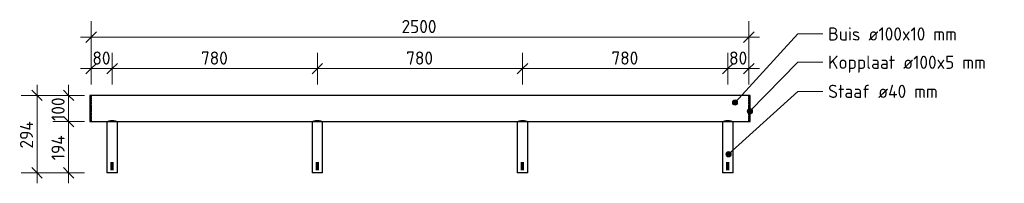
# Model space of a CAD drawing. Header units: millimetres. Extents: x -236366 to -208453, y -103 to 146229.
# Tile 2 of 10: x -220618 to -216875, y -40 to 582. Entities that reach past the tile are written whole.
import ezdxf

# ---------------------------------------------------------------- set-up
doc = ezdxf.new("R2010")
doc.units = ezdxf.units.MM
for name, color, linetype, lineweight in [('N-CO-BC-BETONVORM-G', 50, 'Continuous', 25), ('N-CO-SC-STAALVORM-G', 10, 'Continuous', 25), ('X-XX-AL-CONSTRUCTIELIJN-G-1', 7, 'Continuous', 70), ('X-XX-AL-M', 7, 'Continuous', 18), ('X-XX-AL-M-20', 7, 'Continuous', 18), ('X-XX-AL-T25-1', 7, 'Continuous', 13), ('X_XX_AL_DETAIL1_G', 7, 'Continuous', 13)]:
    doc.layers.add(name, color=color, linetype=linetype, lineweight=lineweight)
doc.styles.add('NLCS-ISO_1', font='NLCS-ISO.ttf', dxfattribs={"height": 50})
doc.dimstyles.new('2_5_NLCS_diagonal_1', dxfattribs={"dimscale": 304.8, "dimtxt": 50.137748, "dimasz": 0.131234, "dimexe": 0.19685, "dimexo": 0.0625, "dimgap": 0, "dimtad": 1, "dimdec": 0, "dimzin": 0, "dimdsep": 46, "dimtxsty": 'NLCS-ISO_1', "dimblk1": 'OBLIQUE', "dimblk2": 'OBLIQUE', "dimsah": 1, "dimcen": 0.09, "dimdle": 0.131234, "dimazin": 0, "dimtfac": 1, "dimtdec": 4, "dimtix": 1, "dimtmove": 0, "dimatfit": 3, "dimfxl": 0.19685, "dimfxlon": 1, "dimtvp": 1, "dimtolj": 1, "dimtzin": 0, "dimarcsym": 2})

# ---------------------------------------------------------------- blocks, each defined once
blk = doc.blocks.new('GM_Haalbuis_2500 - GM_Haalbuis_2500-3644146-Detail type 18 _4 x uitvoeren_')
at = {"layer": 'N-CO-SC-STAALVORM-G'}
for p, q in [((-238030.2, 294.3), (-238035.2, 294.3)), ((-238035.2, 294.3), (-238035.2, 244.3)), ((-238030.2, 294.3), (-238030.2, 292.7)), ((-235530.2, 294.3), (-238030.2, 294.3)), ((-238030.2, 291.7), (-238030.2, 292.6)), ((-238030.2, 291.7), (-238030.2, 288.4)), ((-238030.2, 286), (-238030.2, 288.4)), ((-238030.2, 286), (-238030.2, 281.3)), ((-238030.2, 277.9), (-238030.2, 281.3)), ((-238030.2, 277.9), (-238030.2, 271.8)), ((-238030.2, 267.8), (-238030.2, 271.9)), ((-238030.2, 267.9), (-238030.2, 260.2)), ((-235525.2, 294.3), (-235530.2, 294.3)), ((-235530.2, 292.7), (-235530.2, 294.3)), ((-235530.2, 292.6), (-235530.2, 291.7)), ((-235530.2, 288.4), (-235530.2, 291.7)), ((-235530.2, 288.4), (-235530.2, 286)), ((-235530.2, 281.3), (-235530.2, 286)), ((-235530.2, 281.3), (-235530.2, 277.9)), ((-235530.2, 271.8), (-235530.2, 277.9)), ((-235530.2, 271.9), (-235530.2, 267.8)), ((-235530.2, 260.2), (-235530.2, 267.9)), ((-235525.2, 244.3), (-235525.2, 294.3)), ((-238035.2, 244.3), (-238035.2, 194.3)), ((-238030.2, 256.4), (-238030.2, 260.2)), ((-238030.2, 256.4), (-238030.2, 244.3)), ((-238030.2, 244.3), (-238030.2, 232.2)), ((-238030.2, 228.4), (-238030.2, 232.2)), ((-238030.2, 228.4), (-238030.2, 220.7)), ((-235530.2, 260.2), (-235530.2, 256.4)), ((-235530.2, 244.3), (-235530.2, 256.4)), ((-235530.2, 232.2), (-235530.2, 244.3)), ((-235530.2, 232.2), (-235530.2, 228.4)), ((-235530.2, 220.7), (-235530.2, 228.4)), ((-235525.2, 194.3), (-235525.2, 244.3)), ((-238035.2, 194.3), (-238030.2, 194.3)), ((-238030.2, 216.7), (-238030.2, 220.8)), ((-238030.2, 216.8), (-238030.2, 210.7)), ((-238030.2, 207.3), (-238030.2, 210.7)), ((-238030.2, 207.3), (-238030.2, 202.6)), ((-238030.2, 200.2), (-238030.2, 202.6)), ((-238030.2, 200.2), (-238030.2, 196.9)), ((-238030.2, 196), (-238030.2, 196.9)), ((-238030.2, 195.9), (-238030.2, 194.3)), ((-238030.2, 194.3), (-235530.2, 194.3)), ((-237970.2, 194.3), (-237970.2, 0)), ((-237930.2, 0), (-237930.2, 194.3)), ((-237190.2, 194.3), (-237190.2, 0)), ((-237150.2, 0), (-237150.2, 194.3)), ((-236410.2, 194.3), (-236410.2, 0)), ((-236370.2, 0), (-236370.2, 194.3)), ((-235630.2, 194.3), (-235630.2, 0)), ((-235590.2, 0), (-235590.2, 194.3)), ((-235530.2, 220.8), (-235530.2, 216.7)), ((-235530.2, 210.7), (-235530.2, 216.8)), ((-235530.2, 210.7), (-235530.2, 207.3)), ((-235530.2, 202.6), (-235530.2, 207.3)), ((-235530.2, 202.6), (-235530.2, 200.2)), ((-235530.2, 196.9), (-235530.2, 200.2)), ((-235530.2, 196.9), (-235530.2, 196)), ((-235530.2, 194.3), (-235530.2, 195.9)), ((-235530.2, 194.3), (-235525.2, 194.3)), ((-237930.2, 0), (-237970.2, 0)), ((-237150.2, 0), (-237190.2, 0)), ((-236370.2, 0), (-236410.2, 0)), ((-235590.2, 0), (-235630.2, 0))]:
    blk.add_line(p, q, dxfattribs=at)
for points, knots in [([(-237970.2, 194.3), (-237970.2, 194.3), (-237970, 194.4), (-237969.5, 194.6), (-237969, 194.8), (-237968.3, 195), (-237967.5, 195.3), (-237966.8, 195.6), (-237966.1, 195.8), (-237965.7, 195.9), (-237965.5, 196)], [-0.9884505, -0.9884505, -0.9884505, -0.9884505, -0.9444444, -0.9166667, -0.8888889, -0.8611111, -0.8333333, -0.8055556, -0.7916667, -0.7777778, -0.7777778, -0.7777778, -0.7777778]), ([(-237965.5, 196), (-237965.3, 196), (-237965, 196.2), (-237964.2, 196.4), (-237963.1, 196.7), (-237962, 197), (-237961, 197.2), (-237960.3, 197.4), (-237959.5, 197.5), (-237958.5, 197.7), (-237957.1, 198), (-237955.4, 198.2), (-237953.7, 198.4), (-237952, 198.4), (-237950.2, 198.5), (-237948.4, 198.4), (-237946.7, 198.4), (-237945, 198.2), (-237943.3, 198), (-237942, 197.7), (-237940.9, 197.5), (-237940.2, 197.4), (-237939.4, 197.2), (-237938.5, 197), (-237937.3, 196.7), (-237936.3, 196.4), (-237935.5, 196.2), (-237935.1, 196), (-237934.9, 196)], [-0.7777778, -0.7777778, -0.7777778, -0.7777778, -0.7638889, -0.75, -0.7222222, -0.6944444, -0.6805556, -0.6666667, -0.6527778, -0.6388889, -0.6111111, -0.5833333, -0.5555556, -0.5277778, -0.5, -0.4722222, -0.4444444, -0.4166667, -0.3888889, -0.3611111, -0.3472222, -0.3333333, -0.3194444, -0.3055556, -0.2777778, -0.25, -0.2361111, -0.2222222, -0.2222222, -0.2222222, -0.2222222]), ([(-237934.9, 196), (-237934.7, 195.9), (-237934.4, 195.8), (-237933.7, 195.6), (-237932.9, 195.3), (-237932.1, 195), (-237931.4, 194.8), (-237930.9, 194.6), (-237930.4, 194.4), (-237930.3, 194.3), (-237930.2, 194.3)], [-0.2222222, -0.2222222, -0.2222222, -0.2222222, -0.2083333, -0.1944444, -0.1666667, -0.1388889, -0.1111111, -0.0833333, -0.0555556, -0.0115545, -0.0115545, -0.0115545, -0.0115545]), ([(-237190.2, 194.3), (-237190.2, 194.3), (-237190, 194.4), (-237189.5, 194.6), (-237189, 194.8), (-237188.3, 195), (-237187.5, 195.3), (-237186.8, 195.6), (-237186.1, 195.8), (-237185.7, 195.9), (-237185.5, 196)], [-0.9884505, -0.9884505, -0.9884505, -0.9884505, -0.9444444, -0.9166667, -0.8888889, -0.8611111, -0.8333333, -0.8055556, -0.7916667, -0.7777778, -0.7777778, -0.7777778, -0.7777778]), ([(-237185.5, 196), (-237185.3, 196), (-237185, 196.2), (-237184.2, 196.4), (-237183.1, 196.7), (-237182, 197), (-237181, 197.2), (-237180.3, 197.4), (-237179.5, 197.5), (-237178.5, 197.7), (-237177.1, 198), (-237175.4, 198.2), (-237173.7, 198.4), (-237172, 198.4), (-237170.2, 198.5), (-237168.4, 198.4), (-237166.7, 198.4), (-237165, 198.2), (-237163.3, 198), (-237162, 197.7), (-237160.9, 197.5), (-237160.2, 197.4), (-237159.4, 197.2), (-237158.5, 197), (-237157.3, 196.7), (-237156.3, 196.4), (-237155.5, 196.2), (-237155.1, 196), (-237154.9, 196)], [-0.7777778, -0.7777778, -0.7777778, -0.7777778, -0.7638889, -0.75, -0.7222222, -0.6944444, -0.6805556, -0.6666667, -0.6527778, -0.6388889, -0.6111111, -0.5833333, -0.5555556, -0.5277778, -0.5, -0.4722222, -0.4444444, -0.4166667, -0.3888889, -0.3611111, -0.3472222, -0.3333333, -0.3194444, -0.3055556, -0.2777778, -0.25, -0.2361111, -0.2222222, -0.2222222, -0.2222222, -0.2222222]), ([(-237154.9, 196), (-237154.7, 195.9), (-237154.4, 195.8), (-237153.7, 195.6), (-237152.9, 195.3), (-237152.1, 195), (-237151.4, 194.8), (-237150.9, 194.6), (-237150.4, 194.4), (-237150.3, 194.3), (-237150.2, 194.3)], [-0.2222222, -0.2222222, -0.2222222, -0.2222222, -0.2083333, -0.1944444, -0.1666667, -0.1388889, -0.1111111, -0.0833333, -0.0555556, -0.0115545, -0.0115545, -0.0115545, -0.0115545]), ([(-236410.2, 194.3), (-236410.2, 194.3), (-236410, 194.4), (-236409.5, 194.6), (-236409, 194.8), (-236408.3, 195), (-236407.5, 195.3), (-236406.8, 195.6), (-236406.1, 195.8), (-236405.7, 195.9), (-236405.5, 196)], [-0.9884505, -0.9884505, -0.9884505, -0.9884505, -0.9444444, -0.9166667, -0.8888889, -0.8611111, -0.8333333, -0.8055556, -0.7916667, -0.7777778, -0.7777778, -0.7777778, -0.7777778]), ([(-236405.5, 196), (-236405.3, 196), (-236405, 196.2), (-236404.2, 196.4), (-236403.1, 196.7), (-236402, 197), (-236401, 197.2), (-236400.3, 197.4), (-236399.5, 197.5), (-236398.5, 197.7), (-236397.1, 198), (-236395.4, 198.2), (-236393.7, 198.4), (-236392, 198.4), (-236390.2, 198.5), (-236388.4, 198.4), (-236386.7, 198.4), (-236385, 198.2), (-236383.3, 198), (-236382, 197.7), (-236380.9, 197.5), (-236380.2, 197.4), (-236379.4, 197.2), (-236378.5, 197), (-236377.3, 196.7), (-236376.3, 196.4), (-236375.5, 196.2), (-236375.1, 196), (-236374.9, 196)], [-0.7777778, -0.7777778, -0.7777778, -0.7777778, -0.7638889, -0.75, -0.7222222, -0.6944444, -0.6805556, -0.6666667, -0.6527778, -0.6388889, -0.6111111, -0.5833333, -0.5555556, -0.5277778, -0.5, -0.4722222, -0.4444444, -0.4166667, -0.3888889, -0.3611111, -0.3472222, -0.3333333, -0.3194444, -0.3055556, -0.2777778, -0.25, -0.2361111, -0.2222222, -0.2222222, -0.2222222, -0.2222222]), ([(-236374.9, 196), (-236374.7, 195.9), (-236374.4, 195.8), (-236373.7, 195.6), (-236372.9, 195.3), (-236372.1, 195), (-236371.4, 194.8), (-236370.9, 194.6), (-236370.4, 194.4), (-236370.3, 194.3), (-236370.2, 194.3)], [-0.2222222, -0.2222222, -0.2222222, -0.2222222, -0.2083333, -0.1944444, -0.1666667, -0.1388889, -0.1111111, -0.0833333, -0.0555556, -0.0115545, -0.0115545, -0.0115545, -0.0115545]), ([(-235630.2, 194.3), (-235630.2, 194.3), (-235630, 194.4), (-235629.5, 194.6), (-235629, 194.8), (-235628.3, 195), (-235627.5, 195.3), (-235626.8, 195.6), (-235626.1, 195.8), (-235625.7, 195.9), (-235625.5, 196)], [-0.9884505, -0.9884505, -0.9884505, -0.9884505, -0.9444444, -0.9166667, -0.8888889, -0.8611111, -0.8333333, -0.8055556, -0.7916667, -0.7777778, -0.7777778, -0.7777778, -0.7777778]), ([(-235625.5, 196), (-235625.3, 196), (-235625, 196.2), (-235624.2, 196.4), (-235623.1, 196.7), (-235622, 197), (-235621, 197.2), (-235620.3, 197.4), (-235619.5, 197.5), (-235618.5, 197.7), (-235617.1, 198), (-235615.4, 198.2), (-235613.7, 198.4), (-235612, 198.4), (-235610.2, 198.5), (-235608.4, 198.4), (-235606.7, 198.4), (-235605, 198.2), (-235603.3, 198), (-235602, 197.7), (-235600.9, 197.5), (-235600.2, 197.4), (-235599.4, 197.2), (-235598.5, 197), (-235597.3, 196.7), (-235596.3, 196.4), (-235595.5, 196.2), (-235595.1, 196), (-235594.9, 196)], [-0.7777778, -0.7777778, -0.7777778, -0.7777778, -0.7638889, -0.75, -0.7222222, -0.6944444, -0.6805556, -0.6666667, -0.6527778, -0.6388889, -0.6111111, -0.5833333, -0.5555556, -0.5277778, -0.5, -0.4722222, -0.4444444, -0.4166667, -0.3888889, -0.3611111, -0.3472222, -0.3333333, -0.3194444, -0.3055556, -0.2777778, -0.25, -0.2361111, -0.2222222, -0.2222222, -0.2222222, -0.2222222]), ([(-235594.9, 196), (-235594.7, 195.9), (-235594.4, 195.8), (-235593.7, 195.6), (-235592.9, 195.3), (-235592.1, 195), (-235591.4, 194.8), (-235590.9, 194.6), (-235590.4, 194.4), (-235590.3, 194.3), (-235590.2, 194.3)], [-0.2222222, -0.2222222, -0.2222222, -0.2222222, -0.2083333, -0.1944444, -0.1666667, -0.1388889, -0.1111111, -0.0833333, -0.0555556, -0.0115545, -0.0115545, -0.0115545, -0.0115545])]:
    blk.add_open_spline(points, degree=3, knots=knots, dxfattribs=at)
blk = doc.blocks.new('DIMBLOCK62-Detail type 18 _4 x uitvoeren_')
at = {"layer": 'X-XX-AL-M-20'}
for p, q in [((-217926.2, 335.8), (-217926.2, 455.8)), ((-217846.2, 335.8), (-217846.2, 455.8)), ((-217926.2, 395.8), (-217906.2, 415.8)), ((-217846.2, 395.8), (-217826.2, 415.8)), ((-217926.2, 395.8), (-217946.2, 375.8)), ((-217806.2, 395.8), (-217926.2, 395.8)), ((-217926.2, 395.8), (-217926.2, 335.8)), ((-217846.2, 395.8), (-217866.2, 375.8)), ((-217846.2, 395.8), (-217846.2, 335.8))]:
    blk.add_line(p, q, dxfattribs=at)
at = {"layer": 'X-XX-AL-M-20', "color": 0, "insert": (-217921.2, 461), "char_height": 50, "width": 84.004, "attachment_point": 1, "line_spacing_factor": 1.135194, "style": 'NLCS-ISO_1'}
blk.add_mtext('80', dxfattribs=at)
blk = doc.blocks.new('_Oblique')
at = {"color": 0, "linetype": 'ByBlock', "lineweight": -2}
blk.add_line((-0.5, -0.5), (0.5, 0.5), dxfattribs=at)
blk = doc.blocks.new('DIMBLOCK63-Detail type 18 _4 x uitvoeren_')
at = {"layer": 'X-XX-AL-M-20'}
for p, q in [((-218706.2, 335.8), (-218706.2, 455.8)), ((-217926.2, 335.8), (-217926.2, 455.8)), ((-218706.2, 395.8), (-218686.2, 415.8)), ((-217926.2, 395.8), (-217906.2, 415.8)), ((-218706.2, 395.8), (-218726.2, 375.8)), ((-217926.2, 395.8), (-218706.2, 395.8)), ((-218706.2, 395.8), (-218706.2, 335.8)), ((-217926.2, 395.8), (-217946.2, 375.8)), ((-217926.2, 395.8), (-217926.2, 335.8))]:
    blk.add_line(p, q, dxfattribs=at)
at = {"layer": 'X-XX-AL-M-20', "color": 0, "insert": (-218368.7, 461), "char_height": 50, "width": 126.007, "attachment_point": 1, "line_spacing_factor": 1.135194, "style": 'NLCS-ISO_1'}
blk.add_mtext('780', dxfattribs=at)
blk = doc.blocks.new('DIMBLOCK64-Detail type 18 _4 x uitvoeren_')
at = {"layer": 'X-XX-AL-M-20'}
for p, q in [((-219486.2, 335.8), (-219486.2, 455.8)), ((-218706.2, 335.8), (-218706.2, 455.8)), ((-219486.2, 395.8), (-219466.2, 415.8)), ((-218706.2, 395.8), (-218686.2, 415.8)), ((-219486.2, 395.8), (-219506.2, 375.8)), ((-218706.2, 395.8), (-219486.2, 395.8)), ((-219486.2, 395.8), (-219486.2, 335.8)), ((-218706.2, 395.8), (-218726.2, 375.8)), ((-218706.2, 395.8), (-218706.2, 335.8))]:
    blk.add_line(p, q, dxfattribs=at)
at = {"layer": 'X-XX-AL-M-20', "color": 0, "insert": (-219148.7, 461), "char_height": 50, "width": 126.007, "attachment_point": 1, "line_spacing_factor": 1.135194, "style": 'NLCS-ISO_1'}
blk.add_mtext('780', dxfattribs=at)
blk = doc.blocks.new('DIMBLOCK65-Detail type 18 _4 x uitvoeren_')
at = {"layer": 'X-XX-AL-M-20'}
for p, q in [((-220266.2, 335.8), (-220266.2, 455.8)), ((-219486.2, 335.8), (-219486.2, 455.8)), ((-220266.2, 395.8), (-220246.2, 415.8)), ((-219486.2, 395.8), (-219466.2, 415.8)), ((-220266.2, 395.8), (-220286.2, 375.8)), ((-219486.2, 395.8), (-220266.2, 395.8)), ((-220266.2, 395.8), (-220266.2, 335.8)), ((-219486.2, 395.8), (-219506.2, 375.8)), ((-219486.2, 395.8), (-219486.2, 335.8))]:
    blk.add_line(p, q, dxfattribs=at)
at = {"layer": 'X-XX-AL-M-20', "color": 0, "insert": (-219928.7, 461), "char_height": 50, "width": 126.007, "attachment_point": 1, "line_spacing_factor": 1.135194, "style": 'NLCS-ISO_1'}
blk.add_mtext('780', dxfattribs=at)
blk = doc.blocks.new('DIMBLOCK66-Detail type 18 _4 x uitvoeren_')
at = {"layer": 'X-XX-AL-M-20'}
for p, q in [((-220346.2, 335.8), (-220346.2, 455.8)), ((-220266.2, 335.8), (-220266.2, 455.8)), ((-220346.2, 395.8), (-220326.2, 415.8)), ((-220266.2, 395.8), (-220246.2, 415.8)), ((-220266.2, 395.8), (-220386.2, 395.8)), ((-220346.2, 395.8), (-220366.2, 375.8)), ((-220346.2, 395.8), (-220346.2, 335.8)), ((-220266.2, 395.8), (-220286.2, 375.8)), ((-220266.2, 395.8), (-220266.2, 335.8))]:
    blk.add_line(p, q, dxfattribs=at)
at = {"layer": 'X-XX-AL-M-20', "color": 0, "insert": (-220341.2, 461), "char_height": 50, "width": 84.004, "attachment_point": 1, "line_spacing_factor": 1.135194, "style": 'NLCS-ISO_1'}
blk.add_mtext('80', dxfattribs=at)
blk = doc.blocks.new('DIMBLOCK67-Detail type 18 _4 x uitvoeren_')
at = {"layer": 'X-XX-AL-M-20'}
for p, q in [((-220346.2, 455.8), (-220346.2, 575.8)), ((-217846.2, 455.8), (-217846.2, 575.8)), ((-220346.2, 515.8), (-220326.2, 535.8)), ((-217846.2, 515.8), (-217826.2, 535.8)), ((-217806.2, 515.8), (-220386.2, 515.8)), ((-220346.2, 515.8), (-220366.2, 495.8)), ((-220346.2, 515.8), (-220346.2, 455.8)), ((-217846.2, 515.8), (-217866.2, 495.8)), ((-217846.2, 515.8), (-217846.2, 455.8))]:
    blk.add_line(p, q, dxfattribs=at)
at = {"layer": 'X-XX-AL-M-20', "color": 0, "insert": (-219166.2, 581), "char_height": 50, "width": 168.009, "attachment_point": 1, "line_spacing_factor": 1.135194, "style": 'NLCS-ISO_1'}
blk.add_mtext('2500', dxfattribs=at)
blk = doc.blocks.new('DIMBLOCK68-Detail type 18 _4 x uitvoeren_')
at = {"layer": 'X-XX-AL-M-20'}
for p, q in [((-220431.6, 294.3), (-220451.6, 314.3)), ((-220431.6, 334.3), (-220431.6, 194.3)), ((-220371.6, 294.3), (-220491.6, 294.3)), ((-220431.6, 294.3), (-220411.6, 274.3)), ((-220431.6, 294.3), (-220371.6, 294.3)), ((-220371.6, 194.3), (-220491.6, 194.3)), ((-220431.6, 194.3), (-220451.6, 214.3)), ((-220431.6, 194.3), (-220411.6, 174.3)), ((-220431.6, 194.3), (-220371.6, 194.3))]:
    blk.add_line(p, q, dxfattribs=at)
at = {"layer": 'X-XX-AL-M-20', "color": 0, "insert": (-220496.8, 197), "char_height": 50, "width": 113.519, "attachment_point": 1, "rotation": 90, "line_spacing_factor": 1.135194, "style": 'NLCS-ISO_1'}
blk.add_mtext('100', dxfattribs=at)
blk = doc.blocks.new('DIMBLOCK69-Detail type 18 _4 x uitvoeren_')
at = {"layer": 'X-XX-AL-M-20'}
for p, q in [((-220371.6, 194.3), (-220491.6, 194.3)), ((-220431.6, 194.3), (-220451.6, 214.3)), ((-220431.6, 194.3), (-220431.6, -40)), ((-220431.6, 194.3), (-220411.6, 174.3)), ((-220431.6, 194.3), (-220371.6, 194.3)), ((-220431.6, 0), (-220451.6, 20)), ((-220371.6, 0), (-220491.6, 0)), ((-220431.6, 0), (-220411.6, -20)), ((-220431.6, 0), (-220371.6, 0))]:
    blk.add_line(p, q, dxfattribs=at)
at = {"layer": 'X-XX-AL-M-20', "color": 0, "insert": (-220496.8, 47.5), "char_height": 50, "width": 119.195, "attachment_point": 1, "rotation": 90, "line_spacing_factor": 1.135194, "style": 'NLCS-ISO_1'}
blk.add_mtext('194', dxfattribs=at)
blk = doc.blocks.new('DIMBLOCK70-Detail type 18 _4 x uitvoeren_')
at = {"layer": 'X-XX-AL-M-20'}
for p, q in [((-220551.6, 294.3), (-220571.6, 314.3)), ((-220551.6, 334.3), (-220551.6, -40)), ((-220491.6, 294.3), (-220611.6, 294.3)), ((-220551.6, 294.3), (-220531.6, 274.3)), ((-220551.6, 294.3), (-220491.6, 294.3)), ((-220551.6, 0), (-220571.6, 20)), ((-220491.6, 0), (-220611.6, 0)), ((-220551.6, 0), (-220531.6, -20)), ((-220551.6, 0), (-220491.6, 0))]:
    blk.add_line(p, q, dxfattribs=at)
at = {"layer": 'X-XX-AL-M-20', "color": 0, "insert": (-220616.8, 92.3), "char_height": 50, "width": 131.683, "attachment_point": 1, "rotation": 90, "line_spacing_factor": 1.135194, "style": 'NLCS-ISO_1'}
blk.add_mtext('294', dxfattribs=at)

msp = doc.modelspace()

# ---------------------------------------------------------------- hatches: boundary and pattern name
at = {"layer": 'X-XX-AL-T25-1'}
h = msp.add_hatch(color=256, dxfattribs=at)
edge = h.paths.add_edge_path(flags=0)
edge.add_arc((-217898.8, 266.9), 10, 0, 360)
h = msp.add_hatch(color=256, dxfattribs=at)
edge = h.paths.add_edge_path(flags=0)
edge.add_arc((-217842, 233.8), 10, 0, 360)
h = msp.add_hatch(color=256, dxfattribs=at)
edge = h.paths.add_edge_path(flags=0)
edge.add_arc((-217923.1, 70.3), 10, 0, 360)

# ---------------------------------------------------------------- linework, layer by layer
at = {"layer": 'X-XX-AL-CONSTRUCTIELIJN-G-1'}
for p, q in [((-220266.2, 10), (-220266.2, 40)), ((-219486.2, 10), (-219486.2, 40)), ((-218706.2, 10), (-218706.2, 40)), ((-217926.2, 10), (-217926.2, 40))]:
    msp.add_line(p, q, dxfattribs=at)
at = {"layer": 'X-XX-AL-T25-1'}
for p, q in [((-217898.8, 266.9), (-217660.1, 527.6)), ((-217660.1, 527.6), (-217565, 527.6)), ((-217842, 233.8), (-217660.1, 420)), ((-217660.1, 420), (-217565, 420)), ((-217923.1, 70.3), (-217660.1, 309.5)), ((-217660.1, 309.5), (-217565, 309.5))]:
    msp.add_line(p, q, dxfattribs=at)
for centre in [(-217898.8, 266.9), (-217842, 233.8), (-217923.1, 70.3)]:
    msp.add_circle(centre, 10, dxfattribs=at)
at = {"layer": 'X_XX_AL_DETAIL1_G'}
for p, q in [((-220346.2, 294.3), (-220351.2, 294.3)), ((-220346.2, 194.3), (-220351.2, 194.3))]:
    msp.add_line(p, q, dxfattribs=at)

# ---------------------------------------------------------------- block references
at = {"layer": 'N-CO-BC-BETONVORM-G'}
msp.add_blockref('GM_Haalbuis_2500 - GM_Haalbuis_2500-3644146-Detail type 18 _4 x uitvoeren_', (17684, 0), dxfattribs=at)

# ---------------------------------------------------------------- texts
at = {"layer": 'X-XX-AL-T25-1', "char_height": 50, "attachment_point": 1, "style": 'NLCS-ISO_1'}
for s, insert, width in [('Buis ø100x10 mm', (-217545, 552.6), 625.316), ('Kopplaat ø100x5 mm', (-217545, 445), 766.413), ('Staaf ø40 mm', (-217545, 334.5), 537.131)]:
    msp.add_mtext(s, dxfattribs=dict(at, insert=insert, width=width))

# ---------------------------------------------------------------- dimensions: what is measured, and where the dimension line sits
at = {"layer": 'X-XX-AL-M'}
for base, p1, p2, override, picture, middle in [((-220346.2, 515.8), (-217846.2, 455.8), (-220346.2, 455.8), {"dimpost": '<>', "dimfxl": 2500}, 'DIMBLOCK67-Detail type 18 _4 x uitvoeren_', (-219096.2, 540.8)), ((-220346.2, 395.8), (-220266.2, 335.8), (-220346.2, 335.8), {"dimpost": '<>', "dimfxl": 80}, 'DIMBLOCK66-Detail type 18 _4 x uitvoeren_', (-220306.2, 420.8)), ((-220266.2, 395.8), (-219486.2, 335.8), (-220266.2, 335.8), {"dimpost": '<>', "dimfxl": 780}, 'DIMBLOCK65-Detail type 18 _4 x uitvoeren_', (-219876.2, 420.8)), ((-219486.2, 395.8), (-218706.2, 335.8), (-219486.2, 335.8), {"dimpost": '<>', "dimfxl": 780}, 'DIMBLOCK64-Detail type 18 _4 x uitvoeren_', (-219096.2, 420.8)), ((-218706.2, 395.8), (-217926.2, 335.8), (-218706.2, 335.8), {"dimpost": '<>', "dimfxl": 780}, 'DIMBLOCK63-Detail type 18 _4 x uitvoeren_', (-218316.2, 420.8)), ((-217926.2, 395.8), (-217846.2, 335.8), (-217926.2, 335.8), {"dimpost": '<>', "dimfxl": 80}, 'DIMBLOCK62-Detail type 18 _4 x uitvoeren_', (-217886.2, 420.8))]:
    dim = msp.add_linear_dim(base=base, p1=p1, p2=p2, dimstyle='2_5_NLCS_diagonal_1', override=override, dxfattribs=at)
    dim.commit()
    dim.dimension.update_dxf_attribs({"geometry": picture, "text_midpoint": middle})
for base, p1, p2, override, picture, middle in [((-220551.6, 0), (-220491.6, 294.3), (-220491.6, 0), {"dimpost": '<>', "dimfxl": 294.3}, 'DIMBLOCK70-Detail type 18 _4 x uitvoeren_', (-220576.6, 147.1)), ((-220431.6, 194.3), (-220371.6, 294.3), (-220371.6, 194.3), {"dimpost": '<>', "dimfxl": 100}, 'DIMBLOCK68-Detail type 18 _4 x uitvoeren_', (-220456.6, 244.3)), ((-220431.6, 0), (-220371.6, 194.3), (-220371.6, 0), {"dimpost": '<>', "dimfxl": 194.3}, 'DIMBLOCK69-Detail type 18 _4 x uitvoeren_', (-220456.6, 97.1))]:
    dim = msp.add_linear_dim(base=base, p1=p1, p2=p2, angle=90, dimstyle='2_5_NLCS_diagonal_1', override=override, dxfattribs=at)
    dim.commit()
    dim.dimension.update_dxf_attribs({"geometry": picture, "text_midpoint": middle})

doc.saveas('drawing.dxf')
